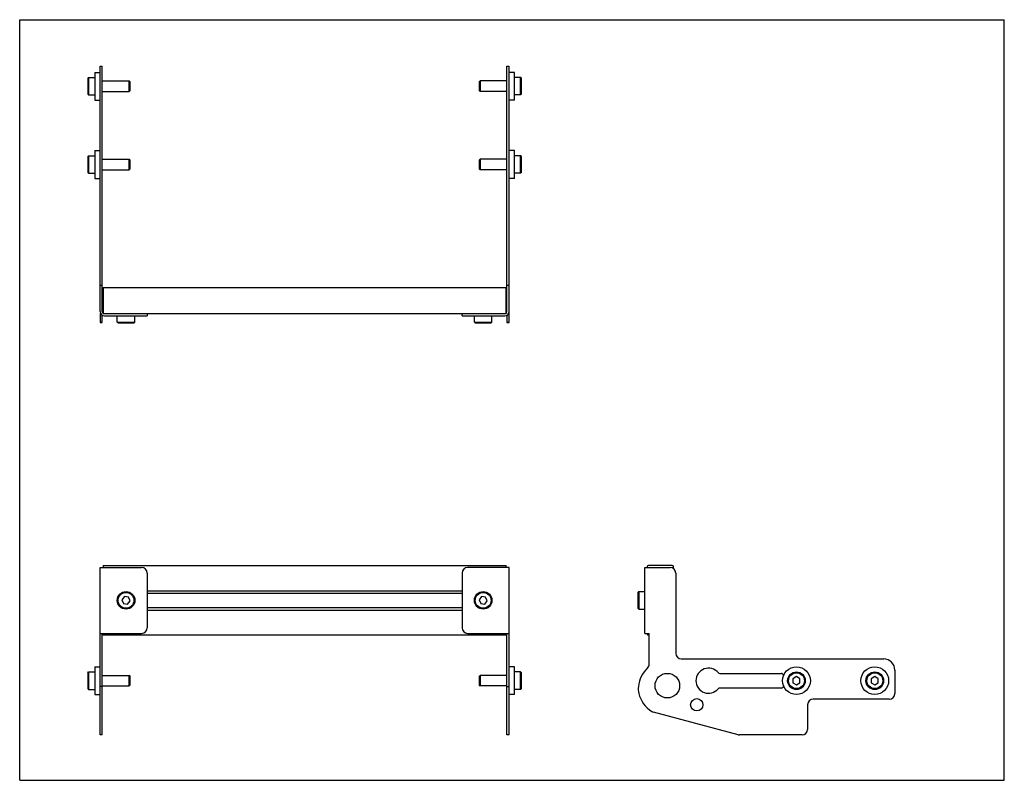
# Model space of a CAD drawing. Header units: inches. Extents: x 0 to 22, y 0 to 17.
import ezdxf

# ---------------------------------------------------------------- set-up
doc = ezdxf.new("R2010")
doc.units = ezdxf.units.IN
doc.header["$LTSCALE"] = 1.21
doc.header["$MEASUREMENT"] = 0
doc.layers.get('0').update_dxf_attribs({"linetype": 'CONTINUOUS'})
for name, color, linetype in [('207132_LH_1_BL5', 7, 'CONTINUOUS'), ('207132_RH_1_BL2', 7, 'CONTINUOUS'), ('207217_WW_207217_08_1_BL3', 7, 'CONTINUOUS'), ('605279P_1_BL1', 7, 'CONTINUOUS'), ('605279P_1_BL10', 7, 'CONTINUOUS'), ('605279P_1_BL12', 7, 'CONTINUOUS'), ('605279P_1_BL6', 7, 'CONTINUOUS'), ('9506XXM_950612M_1_BL4', 7, 'CONTINUOUS'), ('9506XXM_950612M_1_BL8', 7, 'CONTINUOUS'), ('9506XXM_950620M_1_BL0', 7, 'CONTINUOUS'), ('9506XXM_950620M_1_BL11', 7, 'CONTINUOUS'), ('9506XXM_950620M_1_BL7', 7, 'CONTINUOUS'), ('9506XXM_950620M_1_BL9', 7, 'CONTINUOUS')]:
    doc.layers.add(name, color=color, linetype=linetype)

# ---------------------------------------------------------------- blocks, each defined once
blk = doc.blocks.new('9506XXM_950620M_1_BL0', base_point=(1.993, 7.995))
at = {"layer": '9506XXM_950620M_1_BL0', "color": 7, "linetype": 'CONTINUOUS'}
for p, q in [((1.52, 13.941), (1.54, 13.96)), ((1.52, 13.941), (1.52, 13.586)), ((1.54, 13.96), (1.54, 13.567)), ((1.54, 13.96), (1.678, 13.96)), ((1.846, 13.882), (2.446, 13.882)), ((2.446, 13.645), (2.446, 13.882)), ((2.465, 13.862), (2.446, 13.882)), ((2.465, 13.665), (2.465, 13.862)), ((1.846, 13.645), (2.446, 13.645)), ((2.465, 13.665), (2.446, 13.645)), ((1.52, 13.586), (1.54, 13.567)), ((1.54, 13.567), (1.678, 13.567)), ((1.52, 2.403), (1.54, 2.423)), ((1.54, 2.423), (1.54, 2.029)), ((1.54, 2.423), (1.678, 2.423)), ((1.52, 2.403), (1.52, 2.049)), ((1.846, 2.344), (2.446, 2.344)), ((2.446, 2.108), (2.446, 2.344)), ((2.465, 2.324), (2.446, 2.344)), ((2.465, 2.127), (2.465, 2.324)), ((1.52, 2.049), (1.54, 2.029)), ((1.54, 2.029), (1.678, 2.029)), ((1.846, 2.108), (2.446, 2.108)), ((2.465, 2.127), (2.446, 2.108))]:
    blk.add_line(p, q, dxfattribs=at)
blk = doc.blocks.new('605279P_1_BL1', base_point=(1.738, 7.995))
at = {"layer": '605279P_1_BL1', "color": 7, "linetype": 'CONTINUOUS'}
for p, q in [((1.678, 14.073), (1.678, 13.453)), ((1.678, 14.073), (1.798, 14.073)), ((1.678, 13.453), (1.798, 13.453)), ((1.678, 2.536), (1.678, 1.916)), ((1.678, 2.536), (1.798, 2.536)), ((1.678, 1.916), (1.798, 1.916))]:
    blk.add_line(p, q, dxfattribs=at)
blk = doc.blocks.new('207132_RH_1_BL2', base_point=(2.323, 8.488))
at = {"layer": '207132_RH_1_BL2', "color": 7, "linetype": 'CONTINUOUS'}
for p, q in [((1.798, 10.475), (1.798, 15.962)), ((1.798, 15.962), (1.846, 15.962)), ((1.846, 10.475), (1.846, 15.962)), ((1.798, 11.066), (1.846, 11.066)), ((1.798, 10.436), (1.798, 10.229)), ((1.846, 10.229), (1.846, 10.392)), ((1.894, 10.379), (2.848, 10.379)), ((2.848, 10.427), (2.848, 10.379)), ((1.846, 10.233), (1.798, 10.233)), ((1.798, 10.229), (1.846, 10.229)), ((1.798, 1.013), (1.798, 4.758)), ((1.798, 4.758), (2.723, 4.758)), ((2.848, 4.633), (2.848, 3.41)), ((1.798, 3.285), (2.723, 3.285)), ((1.846, 1.013), (1.846, 3.285)), ((1.846, 2.099), (1.798, 2.099)), ((1.846, 1.013), (1.798, 1.013))]:
    blk.add_line(p, q, dxfattribs=at)
for centre, radius, start, end in [((1.894, 10.475), 0.096, 180, 270), ((1.894, 10.475), 0.048, 180, 234.2927), ((2.723, 4.633), 0.125, 0, 90), ((2.723, 3.41), 0.125, 270, 360)]:
    blk.add_arc(centre, radius, start, end, dxfattribs=at)
blk = doc.blocks.new('207217_WW_207217_08_1_BL3', base_point=(8.238, 7.129))
at = {"layer": '207217_WW_207217_08_1_BL3', "color": 7, "linetype": 'CONTINUOUS'}
for p, q in [((1.866, 11.018), (1.866, 10.427)), ((1.866, 11.018), (10.866, 11.018)), ((10.866, 10.427), (10.866, 11.018)), ((10.866, 10.427), (1.866, 10.427)), ((1.866, 4.803), (1.866, 4.758)), ((1.866, 4.803), (10.866, 4.803)), ((10.866, 4.758), (10.866, 4.803)), ((14.019, 4.773), (14.019, 4.758)), ((14.58, 4.803), (14.049, 4.803)), ((14.61, 4.732), (14.61, 4.773)), ((2.848, 4.238), (9.884, 4.238)), ((2.848, 4.18), (9.884, 4.18)), ((2.848, 3.863), (9.884, 3.863)), ((2.848, 3.805), (9.884, 3.805)), ((1.866, 3.285), (1.866, 3.241)), ((10.866, 3.241), (1.866, 3.241)), ((10.866, 3.241), (10.866, 3.285)), ((14.019, 3.285), (14.019, 3.271)), ((14.049, 3.241), (14.067, 3.241))]:
    blk.add_line(p, q, dxfattribs=at)
for centre, start, end in [((14.049, 4.773), 90, 180), ((14.58, 4.773), 0, 90), ((14.049, 3.271), 180, 270)]:
    blk.add_arc(centre, 0.03, start, end, dxfattribs=at)
blk = doc.blocks.new('9506XXM_950612M_1_BL4', base_point=(2.376, 7.102))
at = {"layer": '9506XXM_950612M_1_BL4', "color": 7, "linetype": 'CONTINUOUS'}
for p, q in [((2.179, 10.242), (2.179, 10.379)), ((2.572, 10.242), (2.572, 10.379)), ((2.198, 10.222), (2.179, 10.242)), ((2.179, 10.242), (2.572, 10.242)), ((2.198, 10.222), (2.553, 10.222)), ((2.553, 10.222), (2.572, 10.242)), ((2.341, 4.106), (2.285, 4.034)), ((2.285, 4.034), (2.32, 3.95)), ((2.431, 4.094), (2.341, 4.106)), ((2.41, 3.938), (2.466, 4.01)), ((2.466, 4.01), (2.431, 4.094)), ((2.32, 3.95), (2.41, 3.938))]:
    blk.add_line(p, q, dxfattribs=at)
for radius in [0.197, 0.177]:
    blk.add_circle((2.376, 4.022), radius, dxfattribs=at)
blk = doc.blocks.new('207132_LH_1_BL5', base_point=(14.719, 8.488))
at = {"layer": '207132_LH_1_BL5', "color": 7, "linetype": 'CONTINUOUS'}
for p, q in [((10.886, 15.962), (10.934, 15.962)), ((10.886, 10.475), (10.886, 15.962)), ((10.934, 10.229), (10.934, 15.962)), ((10.886, 11.066), (10.934, 11.066)), ((9.884, 10.379), (9.884, 10.427)), ((9.884, 10.379), (10.838, 10.379)), ((10.886, 10.392), (10.886, 10.229)), ((10.886, 10.233), (10.934, 10.233)), ((10.934, 10.229), (10.886, 10.229)), ((9.884, 4.633), (9.884, 3.41)), ((10.934, 4.758), (10.009, 4.758)), ((10.934, 1.013), (10.934, 4.758)), ((13.971, 3.285), (13.971, 4.758)), ((13.971, 4.758), (14.533, 4.758)), ((14.658, 4.633), (14.658, 2.838)), ((10.009, 3.285), (10.934, 3.285)), ((10.886, 1.013), (10.886, 3.285)), ((13.971, 3.285), (14.067, 3.285)), ((14.067, 2.601), (14.067, 3.285)), ((14.783, 2.713), (19.305, 2.713)), ((19.555, 2.463), (19.555, 1.938)), ((15.643, 2.388), (17.018, 2.388)), ((10.886, 2.099), (10.934, 2.099)), ((17.018, 2.063), (15.643, 2.063)), ((19.43, 1.813), (17.73, 1.813)), ((17.605, 1.688), (17.605, 1.138)), ((16.051, 1.018), (14.158, 1.525)), ((10.934, 1.013), (10.886, 1.013)), ((17.48, 1.013), (16.083, 1.013))]:
    blk.add_line(p, q, dxfattribs=at)
for centre, radius in [((14.471, 2.116), 0.275), ((15.129, 1.688), 0.138)]:
    blk.add_circle(centre, radius, dxfattribs=at)
for centre, radius, start, end in [((10.838, 10.475), 0.096, 270, 360), ((10.838, 10.475), 0.048, 305.7076, 360), ((10.009, 4.633), 0.125, 90, 180), ((14.533, 4.633), 0.125, 0, 90), ((10.009, 3.41), 0.125, 180, 270), ((14.783, 2.838), 0.125, 180, 270), ((19.305, 2.463), 0.25, 0, 90), ((14.471, 2.036), 0.649, 133.0379, 174.4106), ((13.942, 2.601), 0.125, 313.0379, 360), ((15.391, 2.226), 0.28, 40.2707, 319.7293), ((15.643, 2.438), 0.05, 219.9242, 270), ((17.018, 2.338), 0.05, 3.3791, 90), ((14.254, 2.043), 0.433, 172.5903, 193.7468), ((15.643, 2.013), 0.05, 90, 140.0758), ((17.018, 2.113), 0.05, 270, 356.6264), ((14.471, 2.096), 0.656, 193.7468, 238.0887), ((17.73, 1.688), 0.125, 90, 180), ((19.43, 1.938), 0.125, 270, 360), ((14.19, 1.646), 0.125, 238.0887, 255), ((17.48, 1.138), 0.125, 270, 360), ((16.083, 1.138), 0.125, 255, 270)]:
    blk.add_arc(centre, radius, start, end, dxfattribs=at)
blk = doc.blocks.new('605279P_1_BL6', base_point=(14.3, 7.995))
at = {"layer": '605279P_1_BL6', "color": 7, "linetype": 'CONTINUOUS'}
for p, q in [((11.054, 14.073), (10.934, 14.073)), ((11.054, 13.453), (11.054, 14.073)), ((11.054, 13.453), (10.934, 13.453)), ((11.054, 2.536), (10.934, 2.536)), ((11.054, 1.916), (11.054, 2.536)), ((11.054, 1.916), (10.934, 1.916))]:
    blk.add_line(p, q, dxfattribs=at)
blk.add_circle((17.356, 2.226), 0.31, dxfattribs=at)
blk = doc.blocks.new('9506XXM_950620M_1_BL7', base_point=(13.909, 7.995))
at = {"layer": '9506XXM_950620M_1_BL7', "color": 7, "linetype": 'CONTINUOUS'}
for p, q in [((10.266, 13.862), (10.286, 13.882)), ((10.266, 13.862), (10.266, 13.665)), ((10.886, 13.882), (10.286, 13.882)), ((10.286, 13.882), (10.286, 13.645)), ((11.192, 13.96), (11.054, 13.96)), ((11.211, 13.941), (11.192, 13.96)), ((11.192, 13.567), (11.192, 13.96)), ((11.211, 13.586), (11.211, 13.941)), ((10.266, 13.665), (10.286, 13.645)), ((10.886, 13.645), (10.286, 13.645)), ((11.192, 13.567), (11.054, 13.567)), ((11.211, 13.586), (11.192, 13.567)), ((11.192, 2.423), (11.054, 2.423)), ((11.211, 2.403), (11.192, 2.423)), ((11.192, 2.029), (11.192, 2.423)), ((10.266, 2.324), (10.286, 2.344)), ((10.266, 2.324), (10.266, 2.127)), ((10.886, 2.344), (10.286, 2.344)), ((10.286, 2.344), (10.286, 2.108)), ((11.211, 2.049), (11.211, 2.403)), ((17.356, 2.317), (17.277, 2.271)), ((17.277, 2.271), (17.277, 2.18)), ((17.434, 2.271), (17.356, 2.317)), ((17.434, 2.18), (17.434, 2.271)), ((10.266, 2.127), (10.286, 2.108)), ((10.886, 2.108), (10.286, 2.108)), ((11.192, 2.029), (11.054, 2.029)), ((11.211, 2.049), (11.192, 2.029)), ((17.277, 2.18), (17.356, 2.135)), ((17.356, 2.135), (17.434, 2.18))]:
    blk.add_line(p, q, dxfattribs=at)
for radius in [0.197, 0.177]:
    blk.add_circle((17.356, 2.226), radius, dxfattribs=at)
blk = doc.blocks.new('9506XXM_950612M_1_BL8', base_point=(12.065, 7.102))
at = {"layer": '9506XXM_950612M_1_BL8', "color": 7, "linetype": 'CONTINUOUS'}
for p, q in [((10.159, 10.242), (10.159, 10.379)), ((10.553, 10.242), (10.553, 10.379)), ((10.159, 10.242), (10.553, 10.242)), ((10.179, 10.222), (10.159, 10.242)), ((10.179, 10.222), (10.533, 10.222)), ((10.533, 10.222), (10.553, 10.242)), ((13.814, 4.199), (13.834, 4.219)), ((13.814, 4.199), (13.814, 3.845)), ((13.834, 4.219), (13.834, 3.825)), ((13.834, 4.219), (13.971, 4.219)), ((10.321, 4.106), (10.266, 4.034)), ((10.266, 4.034), (10.301, 3.95)), ((10.411, 4.094), (10.321, 4.106)), ((10.391, 3.938), (10.446, 4.01)), ((10.446, 4.01), (10.411, 4.094)), ((10.301, 3.95), (10.391, 3.938)), ((13.814, 3.845), (13.834, 3.825)), ((13.834, 3.825), (13.971, 3.825))]:
    blk.add_line(p, q, dxfattribs=at)
for radius in [0.197, 0.177]:
    blk.add_circle((10.356, 4.022), radius, dxfattribs=at)
blk = doc.blocks.new('9506XXM_950620M_1_BL9', base_point=(1.993, 15.513))
at = {"layer": '9506XXM_950620M_1_BL9', "color": 7, "linetype": 'CONTINUOUS'}
for p, q in [((1.52, 15.691), (1.54, 15.71)), ((1.52, 15.691), (1.52, 15.336)), ((1.54, 15.71), (1.54, 15.317)), ((1.54, 15.71), (1.678, 15.71)), ((1.846, 15.632), (2.446, 15.632)), ((2.446, 15.395), (2.446, 15.632)), ((2.465, 15.612), (2.446, 15.632)), ((2.465, 15.415), (2.446, 15.395)), ((2.465, 15.415), (2.465, 15.612)), ((1.52, 15.336), (1.54, 15.317)), ((1.54, 15.317), (1.678, 15.317)), ((1.846, 15.395), (2.446, 15.395))]:
    blk.add_line(p, q, dxfattribs=at)
blk = doc.blocks.new('605279P_1_BL10', base_point=(1.738, 15.513))
at = {"layer": '605279P_1_BL10', "color": 7, "linetype": 'CONTINUOUS'}
for p, q in [((1.678, 15.823), (1.678, 15.203)), ((1.678, 15.823), (1.798, 15.823)), ((1.678, 15.203), (1.798, 15.203))]:
    blk.add_line(p, q, dxfattribs=at)
blk = doc.blocks.new('9506XXM_950620M_1_BL11', base_point=(14.784, 8.87))
at = {"layer": '9506XXM_950620M_1_BL11', "color": 7, "linetype": 'CONTINUOUS'}
for p, q in [((10.266, 15.612), (10.286, 15.632)), ((10.886, 15.632), (10.286, 15.632)), ((10.286, 15.632), (10.286, 15.395)), ((11.192, 15.71), (11.054, 15.71)), ((11.192, 15.317), (11.192, 15.71)), ((11.211, 15.691), (11.192, 15.71)), ((11.211, 15.336), (11.211, 15.691)), ((10.266, 15.612), (10.266, 15.415)), ((10.266, 15.415), (10.286, 15.395)), ((10.886, 15.395), (10.286, 15.395)), ((11.192, 15.317), (11.054, 15.317)), ((11.211, 15.336), (11.192, 15.317)), ((19.106, 2.317), (19.027, 2.271)), ((19.027, 2.271), (19.027, 2.18)), ((19.184, 2.271), (19.106, 2.317)), ((19.184, 2.18), (19.184, 2.271)), ((19.027, 2.18), (19.106, 2.135)), ((19.106, 2.135), (19.184, 2.18))]:
    blk.add_line(p, q, dxfattribs=at)
for radius in [0.197, 0.177]:
    blk.add_circle((19.106, 2.226), radius, dxfattribs=at)
blk = doc.blocks.new('605279P_1_BL12', base_point=(15.175, 8.87))
at = {"layer": '605279P_1_BL12', "color": 7, "linetype": 'CONTINUOUS'}
for p, q in [((11.054, 15.823), (10.934, 15.823)), ((11.054, 15.203), (11.054, 15.823)), ((11.054, 15.203), (10.934, 15.203))]:
    blk.add_line(p, q, dxfattribs=at)
blk.add_circle((19.106, 2.226), 0.31, dxfattribs=at)

msp = doc.modelspace()

# ---------------------------------------------------------------- linework, layer by layer
at = {"color": 7, "linetype": 'CONTINUOUS'}
for p, q in [((0, 0), (0, 17)), ((0, 17), (22, 17)), ((22, 0), (22, 17)), ((0, 0), (22, 0))]:
    msp.add_line(p, q, dxfattribs=at)

# ---------------------------------------------------------------- block references
at = {"layer": '207132_LH_1_BL5'}
msp.add_blockref('207132_LH_1_BL5', (14.719, 8.488), dxfattribs=at)
at = {"layer": '207132_RH_1_BL2'}
msp.add_blockref('207132_RH_1_BL2', (2.323, 8.488), dxfattribs=at)
at = {"layer": '207217_WW_207217_08_1_BL3'}
msp.add_blockref('207217_WW_207217_08_1_BL3', (8.238, 7.129), dxfattribs=at)
at = {"layer": '605279P_1_BL1'}
msp.add_blockref('605279P_1_BL1', (1.738, 7.995), dxfattribs=at)
at = {"layer": '605279P_1_BL10'}
msp.add_blockref('605279P_1_BL10', (1.738, 15.513), dxfattribs=at)
at = {"layer": '605279P_1_BL12'}
msp.add_blockref('605279P_1_BL12', (15.175, 8.87), dxfattribs=at)
at = {"layer": '605279P_1_BL6'}
msp.add_blockref('605279P_1_BL6', (14.3, 7.995), dxfattribs=at)
at = {"layer": '9506XXM_950612M_1_BL4'}
msp.add_blockref('9506XXM_950612M_1_BL4', (2.376, 7.102), dxfattribs=at)
at = {"layer": '9506XXM_950612M_1_BL8'}
msp.add_blockref('9506XXM_950612M_1_BL8', (12.065, 7.102), dxfattribs=at)
at = {"layer": '9506XXM_950620M_1_BL0'}
msp.add_blockref('9506XXM_950620M_1_BL0', (1.993, 7.995), dxfattribs=at)
at = {"layer": '9506XXM_950620M_1_BL11'}
msp.add_blockref('9506XXM_950620M_1_BL11', (14.784, 8.87), dxfattribs=at)
at = {"layer": '9506XXM_950620M_1_BL7'}
msp.add_blockref('9506XXM_950620M_1_BL7', (13.909, 7.995), dxfattribs=at)
at = {"layer": '9506XXM_950620M_1_BL9'}
msp.add_blockref('9506XXM_950620M_1_BL9', (1.993, 15.513), dxfattribs=at)

doc.saveas('drawing.dxf')
